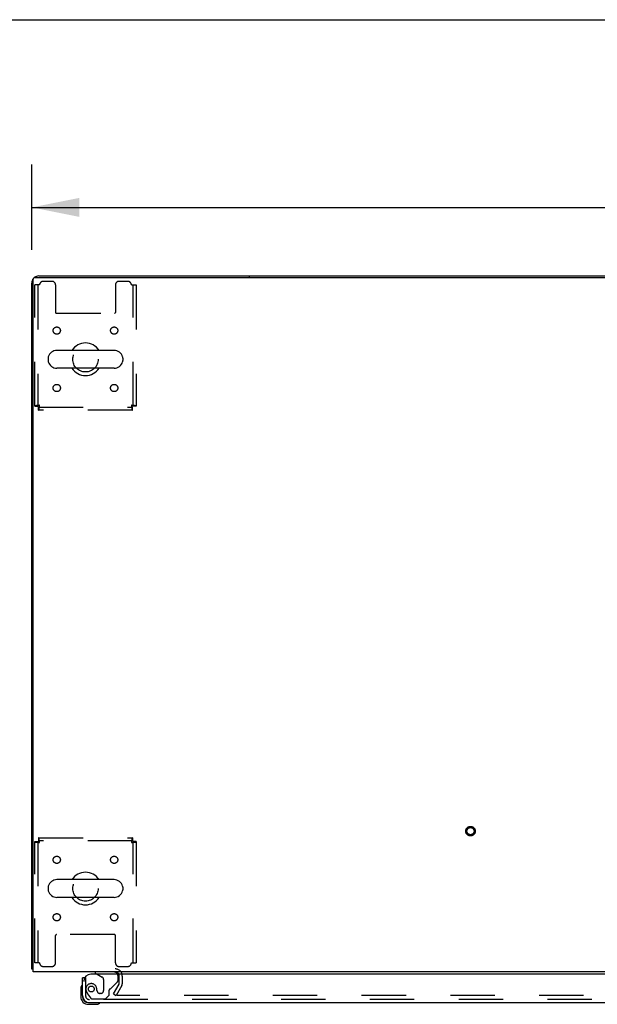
# Model space of a CAD drawing. Header units: inches. Extents: x 0 to 278, y 0 to 180.
# Tile 72 of 81: x 57 to 77, y 146 to 180. Entities that reach past the tile are written whole.
import ezdxf

# ---------------------------------------------------------------- set-up
doc = ezdxf.new("R2010")
doc.units = ezdxf.units.IN
doc.header["$LTSCALE"] = 15.310625
doc.header["$MEASUREMENT"] = 0
doc.linetypes.add('HIDDEN', pattern=[0.2, 0.1, -0.1])
doc.layers.get('0').update_dxf_attribs({"linetype": 'CONTINUOUS'})
for name, color, linetype in [('DEFAULT_2', 8, 'HIDDEN'), ('DIMENSIONS', 7, 'CONTINUOUS'), ('LEFTHAND_DOOR_ASSEMBLY', 7, 'CONTINUOUS')]:
    doc.layers.add(name, color=color, linetype=linetype)
doc.styles.get("Standard").update_dxf_attribs({"font": 'arial.ttf'})
doc.dimstyles.new('DIMSTYLE_1', dxfattribs={"dimtxt": 1.228125, "dimasz": 1.6375, "dimexe": 0.09, "dimexo": 0.07, "dimgap": 0.0375, "dimtad": 0, "dimtih": 1, "dimtoh": 1, "dimzin": 4, "dimdsep": 46, "dimtxsty": 'Standard', "dimblk": '_FILLED', "dimblk1": '_FILLED', "dimblk2": '_FILLED', "dimcen": 0.09, "dimadec": 3, "dimazin": 1, "dimtfac": 1, "dimtdec": 3, "dimtofl": 0, "dimtmove": 0, "dimatfit": 3, "dimldrblk": '_FILLED', "dimfxl": 0, "dimtolj": 1, "dimtzin": 4, "dimarcsym": 0})

# ---------------------------------------------------------------- blocks, each defined once
blk = doc.blocks.new('_FILLED')
at = {"color": 0, "linetype": 'ByBlock'}
blk.add_solid([(0, 0), (-1, 0.2), (-1, -0.2)], dxfattribs=at)
blk = doc.blocks.new('*D1')
at = {"layer": 'DIMENSIONS', "color": 2, "linetype": 'Continuous'}
for p, q in [((57.697, 172.189), (57.697, 175.126)), ((135.447, 172.189), (135.447, 175.126)), ((57.697, 173.652), (93.812, 173.652)), ((135.447, 173.652), (99.332, 173.652))]:
    blk.add_line(p, q, dxfattribs=at)
at = {"layer": 'DIMENSIONS', "color": 2, "linetype": 'Continuous', "xscale": 1.6375, "yscale": 1.6375, "zscale": 1.6375, "rotation": 180}
blk.add_blockref('_FILLED', (57.697, 173.652), dxfattribs=at)
at = {"layer": 'DIMENSIONS', "color": 2, "linetype": 'Continuous', "xscale": 1.6375, "yscale": 1.6375, "zscale": 1.6375}
blk.add_blockref('_FILLED', (135.447, 173.652), dxfattribs=at)
at = {"layer": 'DIMENSIONS', "color": 2, "linetype": 'Continuous', "insert": (96.572, 174.266), "char_height": 1.2281, "width": 4.29159, "attachment_point": 2, "line_spacing_factor": 0.9}
blk.add_mtext('77.75', dxfattribs=at)

msp = doc.modelspace()

# ---------------------------------------------------------------- linework, layer by layer
at = {"color": 7, "linetype": 'Continuous'}
for p, q in [((0, 180.125), (278.375, 180.125)), ((65.197, 171.289), (65.197, 171.237)), ((65.197, 171.289), (127.947, 171.289)), ((58.263, 168.458), (58.263, 168.37)), ((60.538, 168.72), (58.563, 168.72)), ((60.838, 168.458), (60.838, 168.37)), ((60.538, 168.108), (58.563, 168.108)), ((60.538, 150.47), (58.563, 150.47)), ((58.263, 150.208), (58.263, 150.12)), ((60.838, 150.208), (60.838, 150.12)), ((60.538, 149.858), (58.563, 149.858)), ((57.749, 147.393), (57.697, 147.393))]:
    msp.add_line(p, q, dxfattribs=at)
at = {"color": 3, "linetype": 'Continuous'}
for p, q in [((57.749, 147.289), (57.749, 171.177)), ((57.809, 171.237), (135.335, 171.237)), ((57.943, 171.289), (65.197, 171.289)), ((57.697, 147.393), (57.697, 171.042)), ((135.395, 147.289), (57.749, 147.289))]:
    msp.add_line(p, q, dxfattribs=at)
for points in [[(57.725, 147.379), (57.721, 147.379), (57.718, 147.38), (57.714, 147.381), (57.712, 147.382), (57.709, 147.383), (57.706, 147.383), (57.704, 147.384), (57.702, 147.385), (57.7, 147.387), (57.699, 147.388), (57.698, 147.389), (57.697, 147.39), (57.697, 147.391), (57.697, 147.393)], [(57.749, 147.373), (57.749, 147.373), (57.745, 147.374), (57.74, 147.375), (57.736, 147.376), (57.732, 147.377), (57.725, 147.379)]]:
    msp.add_lwpolyline(points, dxfattribs=at)
for centre, radius, start, end in [((57.943, 171.042), 0.246, 140.5601, 180), ((57.809, 171.177), 0.06, 90, 180), ((57.943, 171.042), 0.246, 90, 129.4399), ((57.943, 147.535), 0.246, 215.3368, 216.0831), ((60.575, 147.146), 0.142, 26.4666, 90)]:
    msp.add_arc(centre, radius, start, end, dxfattribs=at)
at = {"color": 7, "linetype": 'Continuous'}
for centre, radius, start, end in [((59.551, 168.414), 0.562, 32.9567, 147.0433), ((58.407, 168.458), 0.144, 164.3697, 180), ((58.563, 168.414), 0.306, 90, 164.3697), ((60.538, 168.414), 0.306, 15.6303, 90), ((60.695, 168.458), 0.144, 0, 15.6303), ((58.407, 168.37), 0.144, 180, 195.6303), ((58.563, 168.414), 0.306, 195.6303, 270), ((59.551, 168.414), 0.562, 212.956, 327.044), ((60.538, 168.414), 0.306, 270, 344.3697), ((60.695, 168.37), 0.144, 344.3697, 360), ((58.563, 150.164), 0.306, 90, 164.3697), ((59.551, 150.164), 0.562, 32.9567, 147.0433), ((60.538, 150.164), 0.306, 15.6303, 90), ((58.407, 150.208), 0.144, 164.3697, 180), ((58.407, 150.12), 0.144, 180, 195.6303), ((58.563, 150.164), 0.306, 195.6303, 270), ((60.538, 150.164), 0.306, 270, 344.3697), ((60.695, 150.208), 0.144, 0, 15.6303), ((60.695, 150.12), 0.144, 344.3697, 360), ((59.551, 150.164), 0.562, 212.956, 327.044)]:
    msp.add_arc(centre, radius, start, end, dxfattribs=at)
at = {"layer": 'DEFAULT_2', "color": 8, "linetype": 'HIDDEN'}
for p, q in [((57.801, 166.798), (57.801, 170.976)), ((57.968, 170.976), (57.801, 170.976)), ((57.905, 170.976), (57.905, 166.798)), ((58.395, 171.101), (58.093, 171.101)), ((58.52, 170.976), (58.52, 170.031)), ((60.582, 170.976), (60.582, 170.031)), ((61.009, 171.101), (60.707, 171.101)), ((61.134, 170.976), (61.301, 170.976)), ((61.197, 166.798), (61.197, 170.976)), ((61.301, 170.976), (61.301, 166.798)), ((58.55, 170.001), (60.552, 170.001)), ((57.801, 166.798), (57.905, 166.798)), ((57.935, 166.664), (57.935, 166.768)), ((57.935, 166.768), (61.167, 166.768)), ((61.167, 166.664), (61.167, 166.768)), ((61.301, 166.798), (61.197, 166.798)), ((61.167, 166.664), (57.935, 166.664)), ((57.801, 147.601), (57.801, 151.78)), ((57.801, 151.78), (57.905, 151.78)), ((57.905, 151.78), (57.905, 147.601)), ((57.935, 151.914), (57.935, 151.81)), ((57.935, 151.914), (61.167, 151.914)), ((61.167, 151.81), (57.935, 151.81)), ((61.167, 151.914), (61.167, 151.81)), ((61.197, 147.601), (61.197, 151.78)), ((61.301, 151.78), (61.197, 151.78)), ((61.301, 151.78), (61.301, 147.601)), ((58.52, 147.601), (58.52, 148.546)), ((60.552, 148.576), (58.55, 148.576)), ((60.582, 147.601), (60.582, 148.546)), ((57.968, 147.601), (57.801, 147.601)), ((58.093, 147.476), (58.395, 147.476)), ((60.707, 147.476), (61.009, 147.476)), ((61.134, 147.601), (61.301, 147.601)), ((60.718, 146.885), (60.718, 147.146)), ((60.822, 146.885), (60.822, 147.146)), ((60.517, 146.528), (60.713, 146.868)), ((60.803, 146.816), (60.607, 146.476)), ((60.517, 146.528), (60.607, 146.476)), ((95.103, 146.476), (60.653, 146.476))]:
    msp.add_line(p, q, dxfattribs=at)
for points in [[(57.968, 166.831), (57.949, 166.829), (57.931, 166.826), (57.913, 166.824), (57.895, 166.822), (57.879, 166.819), (57.864, 166.817), (57.85, 166.814), (57.837, 166.812), (57.826, 166.81), (57.817, 166.807), (57.81, 166.805), (57.805, 166.803), (57.802, 166.8), (57.801, 166.798)], [(57.968, 166.831), (57.961, 166.829), (57.954, 166.826), (57.947, 166.824), (57.94, 166.822), (57.934, 166.819), (57.929, 166.817), (57.923, 166.814), (57.919, 166.812), (57.914, 166.81), (57.911, 166.807), (57.908, 166.805), (57.906, 166.803), (57.905, 166.8), (57.905, 166.798)], [(57.935, 166.664), (57.937, 166.665), (57.94, 166.668), (57.942, 166.673), (57.944, 166.68), (57.947, 166.69), (57.949, 166.7), (57.951, 166.713), (57.954, 166.727), (57.956, 166.742), (57.958, 166.758), (57.961, 166.776), (57.963, 166.794), (57.965, 166.812), (57.968, 166.831)], [(57.935, 166.768), (57.937, 166.768), (57.94, 166.77), (57.942, 166.771), (57.944, 166.774), (57.947, 166.778), (57.949, 166.782), (57.951, 166.786), (57.954, 166.792), (57.956, 166.797), (57.958, 166.804), (57.961, 166.81), (57.963, 166.817), (57.965, 166.824), (57.968, 166.831)], [(61.197, 166.798), (61.196, 166.8), (61.195, 166.803), (61.193, 166.805), (61.191, 166.807), (61.187, 166.81), (61.183, 166.812), (61.178, 166.814), (61.173, 166.817), (61.167, 166.819), (61.161, 166.822), (61.155, 166.824), (61.148, 166.826), (61.141, 166.829), (61.134, 166.831)], [(61.134, 166.831), (61.136, 166.812), (61.139, 166.794), (61.141, 166.776), (61.143, 166.758), (61.146, 166.742), (61.148, 166.727), (61.15, 166.713), (61.153, 166.7), (61.155, 166.69), (61.157, 166.68), (61.16, 166.673), (61.162, 166.668), (61.164, 166.665), (61.167, 166.664)], [(61.134, 166.831), (61.136, 166.824), (61.139, 166.817), (61.141, 166.81), (61.143, 166.804), (61.146, 166.797), (61.148, 166.792), (61.15, 166.786), (61.153, 166.782), (61.155, 166.778), (61.157, 166.774), (61.16, 166.771), (61.162, 166.77), (61.164, 166.768), (61.167, 166.768)], [(61.301, 166.798), (61.3, 166.8), (61.297, 166.803), (61.291, 166.805), (61.284, 166.807), (61.275, 166.81), (61.264, 166.812), (61.252, 166.814), (61.238, 166.817), (61.223, 166.819), (61.206, 166.822), (61.189, 166.824), (61.171, 166.826), (61.153, 166.829), (61.134, 166.831)], [(57.801, 151.78), (57.802, 151.778), (57.805, 151.775), (57.81, 151.773), (57.817, 151.771), (57.826, 151.768), (57.837, 151.766), (57.85, 151.763), (57.864, 151.761), (57.879, 151.759), (57.895, 151.756), (57.913, 151.754), (57.931, 151.752), (57.949, 151.749), (57.968, 151.747)], [(57.905, 151.78), (57.905, 151.778), (57.906, 151.775), (57.908, 151.773), (57.911, 151.771), (57.914, 151.768), (57.919, 151.766), (57.923, 151.763), (57.929, 151.761), (57.934, 151.759), (57.94, 151.756), (57.947, 151.754), (57.954, 151.752), (57.961, 151.749), (57.968, 151.747)], [(57.968, 151.747), (57.965, 151.766), (57.963, 151.784), (57.961, 151.802), (57.958, 151.819), (57.956, 151.836), (57.954, 151.851), (57.951, 151.865), (57.949, 151.878), (57.947, 151.888), (57.944, 151.897), (57.942, 151.905), (57.94, 151.91), (57.937, 151.913), (57.935, 151.914)], [(57.968, 151.747), (57.965, 151.754), (57.963, 151.761), (57.961, 151.768), (57.958, 151.774), (57.956, 151.78), (57.954, 151.786), (57.951, 151.792), (57.949, 151.796), (57.947, 151.8), (57.944, 151.804), (57.942, 151.806), (57.94, 151.808), (57.937, 151.81), (57.935, 151.81)], [(61.167, 151.914), (61.164, 151.913), (61.162, 151.91), (61.16, 151.905), (61.157, 151.897), (61.155, 151.888), (61.153, 151.878), (61.15, 151.865), (61.148, 151.851), (61.146, 151.836), (61.143, 151.819), (61.141, 151.802), (61.139, 151.784), (61.136, 151.766), (61.134, 151.747)], [(61.167, 151.81), (61.164, 151.81), (61.162, 151.808), (61.16, 151.806), (61.157, 151.804), (61.155, 151.8), (61.153, 151.796), (61.15, 151.792), (61.148, 151.786), (61.146, 151.78), (61.143, 151.774), (61.141, 151.768), (61.139, 151.761), (61.136, 151.754), (61.134, 151.747)], [(61.134, 151.747), (61.141, 151.749), (61.148, 151.752), (61.155, 151.754), (61.161, 151.756), (61.167, 151.759), (61.173, 151.761), (61.178, 151.763), (61.183, 151.766), (61.187, 151.768), (61.191, 151.771), (61.193, 151.773), (61.195, 151.775), (61.196, 151.778), (61.197, 151.78)], [(61.134, 151.747), (61.153, 151.749), (61.171, 151.752), (61.189, 151.754), (61.206, 151.756), (61.223, 151.759), (61.238, 151.761), (61.252, 151.763), (61.264, 151.766), (61.275, 151.768), (61.284, 151.771), (61.291, 151.773), (61.297, 151.775), (61.3, 151.778), (61.301, 151.78)], [(60.635, 146.502), (60.635, 146.5), (60.634, 146.498), (60.634, 146.496), (60.633, 146.494), (60.633, 146.494)], [(60.633, 146.494), (60.633, 146.492), (60.634, 146.49), (60.634, 146.488), (60.635, 146.486), (60.636, 146.485), (60.638, 146.483), (60.639, 146.482), (60.641, 146.48), (60.643, 146.479), (60.645, 146.478), (60.647, 146.477)], [(60.653, 146.476), (60.651, 146.477), (60.649, 146.477), (60.647, 146.477)]]:
    msp.add_lwpolyline(points, dxfattribs=at)
for centre, radius in [((58.561, 169.404), 0.125), ((60.54, 169.404), 0.125), ((59.551, 168.414), 0.438), ((58.561, 167.424), 0.125), ((60.54, 167.424), 0.125), ((72.829, 152.143), 0.164), ((72.829, 152.143), 0.124), ((58.561, 151.154), 0.125), ((60.54, 151.154), 0.125), ((59.551, 150.164), 0.438), ((58.561, 149.174), 0.125), ((60.54, 149.174), 0.125)]:
    msp.add_circle(centre, radius, dxfattribs=at)
for centre, radius, start, end in [((58.093, 170.976), 0.125, 90, 180), ((58.395, 170.976), 0.125, 0, 90), ((60.707, 170.976), 0.125, 90, 180), ((61.009, 170.976), 0.125, 0, 90), ((58.55, 170.031), 0.03, 180, 270), ((60.552, 170.031), 0.03, 270, 360), ((58.55, 148.546), 0.03, 90, 180), ((60.552, 148.546), 0.03, 0, 90), ((58.093, 147.601), 0.125, 180, 270), ((58.395, 147.601), 0.125, 270, 360), ((60.575, 147.146), 0.246, 0, 90), ((60.707, 147.601), 0.125, 180, 270), ((61.009, 147.601), 0.125, 270, 360), ((60.575, 147.146), 0.142, 0, 26.4666), ((60.685, 146.885), 0.033, 330, 360), ((60.685, 146.885), 0.137, 330, 360)]:
    msp.add_arc(centre, radius, start, end, dxfattribs=at)
at = {"layer": 'LEFTHAND_DOOR_ASSEMBLY', "color": 3, "linetype": 'Continuous'}
for p, q in [((59.447, 146.477), (59.447, 147.085)), ((95.572, 147.21), (59.739, 147.21)), ((59.693, 146.231), (95.388, 146.231))]:
    msp.add_line(p, q, dxfattribs=at)
at = {"layer": 'LEFTHAND_DOOR_ASSEMBLY', "color": 7, "linetype": 'Continuous'}
for p, q in [((59.522, 147.085), (59.447, 147.085)), ((59.889, 147.289), (59.889, 147.25)), ((59.889, 147.25), (59.958, 147.21)), ((59.387, 146.69), (59.387, 146.434)), ((59.447, 146.477), (59.447, 146.434)), ((59.65, 146.231), (59.693, 146.231)), ((59.65, 146.171), (59.906, 146.171))]:
    msp.add_line(p, q, dxfattribs=at)
at = {"layer": 'LEFTHAND_DOOR_ASSEMBLY', "color": 8, "linetype": 'HIDDEN'}
for p, q in [((59.551, 147.085), (59.522, 147.085)), ((59.551, 147.085), (59.551, 146.477)), ((60.519, 147.289), (59.889, 147.289)), ((59.958, 147.21), (60.127, 147.112)), ((60.177, 147.025), (60.177, 146.646)), ((60.676, 147.009), (60.676, 147.132)), ((60.427, 146.719), (60.647, 146.939)), ((59.625, 146.534), (59.727, 146.39)), ((59.791, 146.356), (60.243, 146.356)), ((59.948, 146.646), (59.948, 146.635)), ((60.079, 146.548), (60.046, 146.548)), ((60.243, 146.356), (60.369, 146.482)), ((60.369, 146.482), (60.369, 146.661)), ((95.388, 146.335), (59.693, 146.335))]:
    msp.add_line(p, q, dxfattribs=at)
msp.add_circle((59.751, 146.698), 0.101, dxfattribs=at)
at = {"layer": 'LEFTHAND_DOOR_ASSEMBLY', "color": 3, "linetype": 'Continuous'}
for centre, radius, start, end in [((59.739, 146.96), 0.25, 90, 180), ((59.693, 146.477), 0.246, 180, 270)]:
    msp.add_arc(centre, radius, start, end, dxfattribs=at)
at = {"layer": 'LEFTHAND_DOOR_ASSEMBLY', "color": 8, "linetype": 'HIDDEN'}
for centre, radius, start, end in [((60.077, 147.025), 0.1, 0, 59.908), ((60.519, 147.132), 0.157, 0, 29.8303), ((59.751, 146.698), 0.187, 17.8482, 196.8439), ((59.555, 146.635), 0.393, 1.6599, 17.9298), ((60.408, 146.661), 0.039, 111.6096, 180), ((60.357, 146.79), 0.1, 291.6096, 315), ((60.576, 147.009), 0.1, 315, 360), ((59.693, 146.477), 0.142, 180, 270), ((59.941, 146.756), 0.386, 196.8439, 215.1), ((59.791, 146.435), 0.079, 215.1, 270), ((60.046, 146.646), 0.098, 180, 270), ((60.079, 146.646), 0.098, 270, 360)]:
    msp.add_arc(centre, radius, start, end, dxfattribs=at)
at = {"layer": 'LEFTHAND_DOOR_ASSEMBLY', "color": 7, "linetype": 'Continuous'}
for centre, radius, start, end in [((60.519, 147.132), 0.157, 29.8303, 90), ((59.637, 146.69), 0.25, 149.1101, 180), ((59.435, 146.811), 0.015, 96.3796, 149.1101), ((59.432, 146.811), 0.015, 0, 83.6204), ((59.65, 146.434), 0.263, 180, 270), ((59.65, 146.434), 0.203, 180, 270), ((59.906, 146.421), 0.25, 270, 300.8899), ((60.027, 146.216), 0.015, 6.3796, 90), ((60.027, 146.219), 0.015, 300.8899, 353.6204)]:
    msp.add_arc(centre, radius, start, end, dxfattribs=at)

# ---------------------------------------------------------------- dimensions: what is measured, and where the dimension line sits
at = {"layer": 'DIMENSIONS', "color": 2, "linetype": 'Continuous'}
dim = msp.add_linear_dim(base=(57.697, 173.652), p1=(135.447, 175.196), p2=(57.697, 175.196), angle=180, dimstyle='DIMSTYLE_1', dxfattribs=at)
dim.commit()
dim.dimension.update_dxf_attribs({"geometry": '*D1', "text_midpoint": (96.576, 173.636), "dimtype": 160})

doc.saveas('drawing.dxf')
